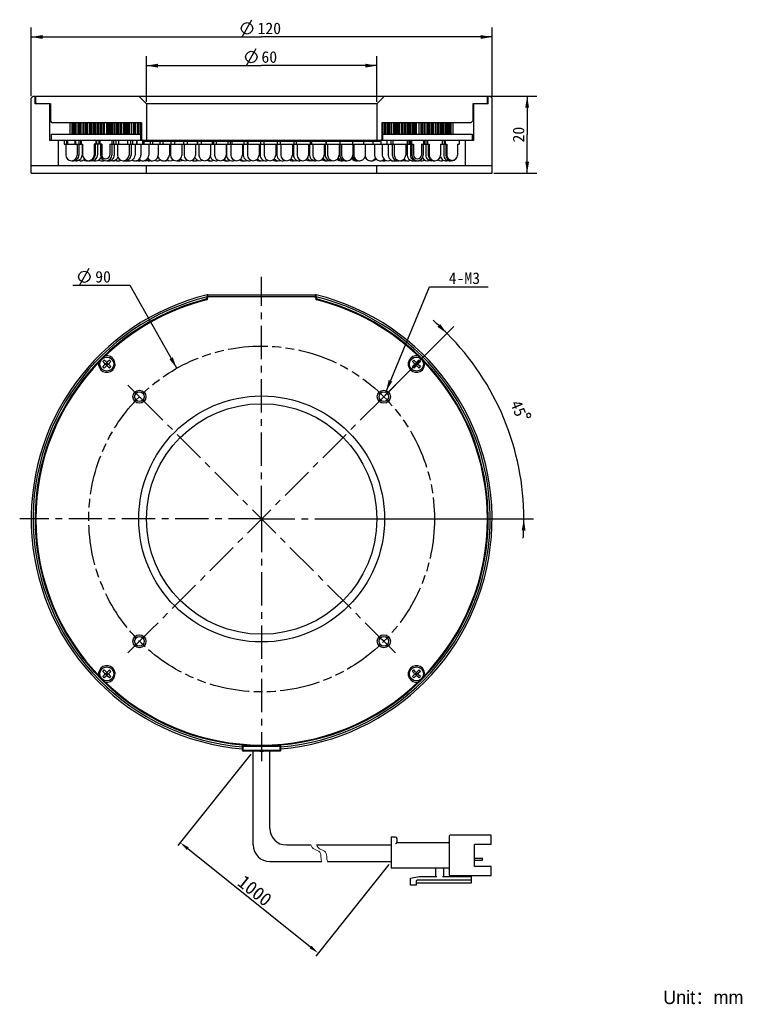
# Model space of a CAD drawing. Header units: millimetres. Extents: x 91 to 282, y 1 to 257.
import ezdxf
from ezdxf.enums import TextEntityAlignment as Align

# ---------------------------------------------------------------- set-up
doc = ezdxf.new("R2010")
doc.units = ezdxf.units.MM
doc.header["$LTSCALE"] = 23.1
doc.header["$PDMODE"] = 3
doc.header["$PDSIZE"] = 8
doc.linetypes.add('CENTER', pattern=[0.6, 0.375, -0.075, 0.075, -0.075])
doc.linetypes.add('PHANTOM', pattern=[0.8, 0.45, -0.05, 0.1, -0.05, 0.1, -0.05])
doc.layers.get('0').update_dxf_attribs({"linetype": 'CONTINUOUS'})
doc.layers.get('Defpoints').update_dxf_attribs({"linetype": 'CONTINUOUS', "lineweight": 18})
for name, color, linetype in [('00_COMPONENTS', 7, 'CONTINUOUS'), ('03_ALL_AXES', 7, 'CONTINUOUS'), ('07_ALL_HOLES', 7, 'CONTINUOUS'), ('50_ALL_DETAILS', 7, 'CONTINUOUS'), ('51__DRAFT_DIMS', 7, 'CONTINUOUS')]:
    doc.layers.add(name, color=color, linetype=linetype)
for name, color, linetype, lineweight in [('标注', 3, 'CONTINUOUS', 25), ('粗实线', 7, 'CONTINUOUS', 30), ('细实线', 7, 'CONTINUOUS', 15)]:
    doc.layers.add(name, color=color, linetype=linetype, lineweight=lineweight)
doc.styles.get("Standard").update_dxf_attribs({"font": 'simfang.ttf'})
doc.dimstyles.new('CST Standard', dxfattribs={"dimtxt": 3.5, "dimasz": 2.5, "dimexe": 1, "dimexo": 1, "dimgap": 0.6, "dimtad": 1, "dimtoh": 1, "dimdsep": 46, "dimtxsty": 'STANDARD', "dimcen": -2.5, "dimdle": 5, "dimadec": 1, "dimazin": 2, "dimtfac": 1, "dimtofl": 0, "dimtmove": 0, "dimatfit": 0, "dimfxl": 1, "dimtolj": 1, "dimarcsym": 0})
doc.dimstyles.new('DIMSTYLE_1', dxfattribs={"dimtxt": 3, "dimasz": 3, "dimexe": 2.5, "dimexo": 0.5, "dimgap": 0.75, "dimtad": 1, "dimdsep": 46, "dimtxsty": 'STANDARD', "dimblk": '_FILLED', "dimblk1": '_FILLED', "dimblk2": '_FILLED', "dimcen": 0.09, "dimclrt": 3, "dimazin": 2, "dimtp": 0.3, "dimtm": 0.3, "dimtfac": 1, "dimtofl": 0, "dimtmove": 0, "dimatfit": 3, "dimldrblk": '_FILLED', "dimfxl": 1, "dimtolj": 1, "dimarcsym": 0})
doc.dimstyles.new('DIMSTYLE_2', dxfattribs={"dimtxt": 3, "dimasz": 3, "dimexe": 2.5, "dimexo": 0.5, "dimgap": 0.75, "dimtad": 1, "dimdsep": 46, "dimtxsty": 'STANDARD', "dimblk": '_FILLED', "dimblk1": '_FILLED', "dimblk2": '_FILLED', "dimcen": 0.09, "dimclrt": 3, "dimazin": 2, "dimtp": 0.2, "dimtm": 0.2, "dimtfac": 1, "dimtofl": 0, "dimtmove": 0, "dimatfit": 3, "dimldrblk": '_FILLED', "dimfxl": 1, "dimtolj": 1, "dimarcsym": 0})
doc.dimstyles.new('DIMSTYLE_3', dxfattribs={"dimtxt": 3, "dimasz": 3, "dimexe": 2.5, "dimexo": 0.5, "dimtad": 1, "dimdsep": 46, "dimtxsty": 'STANDARD', "dimblk": '_FILLED', "dimblk1": '_FILLED', "dimblk2": '_FILLED', "dimcen": 0.09, "dimclrt": 3, "dimazin": 2, "dimtp": 0.1, "dimtm": 0.1, "dimtfac": 1, "dimtofl": 0, "dimtmove": 0, "dimatfit": 1, "dimldrblk": '_FILLED', "dimfxl": 1, "dimtolj": 1, "dimarcsym": 0})
doc.dimstyles.new('DIMSTYLE_4', dxfattribs={"dimtxt": 3, "dimasz": 3, "dimexe": 2.5, "dimexo": 0.5, "dimgap": 3, "dimtad": 1, "dimdec": 1, "dimdsep": 46, "dimtxsty": 'STANDARD', "dimblk": '_FILLED', "dimblk1": '_FILLED', "dimblk2": '_FILLED', "dimcen": 0.09, "dimclrt": 3, "dimazin": 2, "dimtp": 0.5, "dimtm": 0.5, "dimtfac": 1, "dimtdec": -1, "dimtofl": 0, "dimtmove": 0, "dimatfit": 3, "dimldrblk": '_FILLED', "dimfxl": 1, "dimtolj": 1, "dimarcsym": 0})
doc.dimstyles.new('DIMSTYLE_5', dxfattribs={"dimtxt": 3, "dimasz": 3, "dimexe": 2.5, "dimexo": 0.5, "dimtad": 1, "dimdsep": 46, "dimtxsty": 'STANDARD', "dimblk": '_FILLED', "dimblk1": '_FILLED', "dimblk2": '_FILLED', "dimcen": 0.09, "dimclrt": 3, "dimazin": 2, "dimtp": 0.3, "dimtm": 0.3, "dimtfac": 1, "dimtofl": 0, "dimtmove": 0, "dimatfit": 1, "dimldrblk": '_FILLED', "dimfxl": 1, "dimtolj": 1, "dimarcsym": 0})

# ---------------------------------------------------------------- blocks, each defined once
blk = doc.blocks.new('_FILLED')
at = {"color": 0, "linetype": 'ByBlock'}
blk.add_solid([(0, 0), (-1, 0.167), (-1, -0.167)], dxfattribs=at)
blk = doc.blocks.new('*D1')
at = {"layer": '51__DRAFT_DIMS', "color": 4}
for p, q in [((94.28, 237.23), (94.28, 255.14)), ((214.28, 237.23), (214.28, 255.14)), ((94.28, 252.64), (154.28, 252.64)), ((214.28, 252.64), (154.28, 252.64))]:
    blk.add_line(p, q, dxfattribs=at)
at = {"layer": '51__DRAFT_DIMS', "color": 4, "xscale": 3, "yscale": 3, "zscale": 3, "rotation": 180}
blk.add_blockref('_FILLED', (94.28, 252.64), dxfattribs=at)
at = {"layer": '51__DRAFT_DIMS', "color": 4, "xscale": 3, "yscale": 3, "zscale": 3}
blk.add_blockref('_FILLED', (214.28, 252.64), dxfattribs=at)
at = {"layer": '51__DRAFT_DIMS', "color": 3}
blk.add_text('120', height=3, dxfattribs=at).set_placement((156.28, 253.39), align=Align.CENTER)
blk = doc.blocks.new('*D2')
at = {"layer": '51__DRAFT_DIMS', "color": 4}
for p, q in [((124.28, 235.73), (124.28, 247.68)), ((184.28, 235.73), (184.28, 247.68)), ((124.28, 245.18), (154.28, 245.18)), ((184.28, 245.18), (154.28, 245.18))]:
    blk.add_line(p, q, dxfattribs=at)
at = {"layer": '51__DRAFT_DIMS', "color": 4, "xscale": 3, "yscale": 3, "zscale": 3, "rotation": 180}
blk.add_blockref('_FILLED', (124.28, 245.18), dxfattribs=at)
at = {"layer": '51__DRAFT_DIMS', "color": 4, "xscale": 3, "yscale": 3, "zscale": 3}
blk.add_blockref('_FILLED', (184.28, 245.18), dxfattribs=at)
at = {"layer": '51__DRAFT_DIMS', "color": 3}
blk.add_text('60', height=3, dxfattribs=at).set_placement((156.28, 245.93), align=Align.CENTER)
blk = doc.blocks.new('*D3')
at = {"layer": '51__DRAFT_DIMS', "color": 4}
for p, q in [((213.58, 237.23), (225.92, 237.23)), ((223.42, 237.23), (223.42, 227.23)), ((223.42, 217.23), (223.42, 227.23)), ((214.78, 217.23), (225.92, 217.23))]:
    blk.add_line(p, q, dxfattribs=at)
at = {"layer": '51__DRAFT_DIMS', "color": 4, "xscale": 3, "yscale": 3, "zscale": 3}
for p, rotation in [((223.42, 237.23), 90), ((223.42, 217.23), 270)]:
    blk.add_blockref('_FILLED', p, dxfattribs=dict(at, rotation=rotation))
at = {"layer": '51__DRAFT_DIMS', "color": 3}
blk.add_text('20', height=3, rotation=90, dxfattribs=at).set_placement((222.67, 227.23), align=Align.CENTER)
blk = doc.blocks.new('*D4')
at = {"layer": '51__DRAFT_DIMS', "color": 4}
for p, q in [((186.68, 160.44), (198, 187.64)), ((198, 187.64), (201.5, 187.64)), ((201.5, 187.64), (213.31, 187.64))]:
    blk.add_line(p, q, dxfattribs=at)
at = {"layer": '51__DRAFT_DIMS', "color": 4, "xscale": 3, "yscale": 3, "zscale": 3, "rotation": 247.4067803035}
blk.add_blockref('_FILLED', (186.68, 160.44), dxfattribs=at)
at = {"layer": '51__DRAFT_DIMS', "color": 3}
blk.add_text('4-M3', height=3, dxfattribs=at).set_placement((203, 188.39))
blk = doc.blocks.new('*D5')
at = {"layer": '51__DRAFT_DIMS', "color": 4}
for p, q in [((186.46, 159.41), (204.34, 177.29)), ((174.58, 127.24), (225.07, 127.24))]:
    blk.add_line(p, q, dxfattribs=at)
for start, end in [(45, 49.1953), (0, 45), (355.8047, 360)]:
    blk.add_arc((154.28, 127.24), 68.29, start, end, dxfattribs=at)
for points in [[(200.06, 177.23), (202.57, 175.52), (200.75, 177.96)], [(223, 124.23), (222.57, 127.24), (222, 124.25)]]:
    blk.add_solid(points, dxfattribs=at)
at = {"layer": '51__DRAFT_DIMS', "color": 3}
blk.add_text('45', height=3, rotation=-67.5, dxfattribs=at).set_placement((219.76, 155.44), align=Align.CENTER)
blk = doc.blocks.new('*D6')
at = {"layer": '51__DRAFT_DIMS', "color": 4}
for p, q in [((116.54, 188), (105.14, 188)), ((120.04, 188), (116.54, 188)), ((132.19, 166.44), (120.04, 188))]:
    blk.add_line(p, q, dxfattribs=at)
at = {"layer": '51__DRAFT_DIMS', "color": 4, "xscale": 3, "yscale": 3, "zscale": 3, "rotation": 299.4030780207}
blk.add_blockref('_FILLED', (132.19, 166.44), dxfattribs=at)
at = {"layer": '51__DRAFT_DIMS', "color": 3}
blk.add_text('90', height=3, dxfattribs=at).set_placement((115.04, 188.75), align=Align.RIGHT)
blk = doc.blocks.new('*D9')
at = {"layer": 'Defpoints', "color": 0}
for p in [(152.12, 66.84), (188.02, 38.12), (168.99, 14.32)]:
    blk.add_point(p, dxfattribs=at)
at = {"layer": '标注', "color": 0, "linetype": 'Continuous', "lineweight": -2, "ltscale": 3}
for p, q in [((151.5, 66.06), (132.46, 42.26)), ((187.4, 37.34), (168.36, 13.54))]:
    blk.add_line(p, q, dxfattribs=at)
at = {"layer": '标注', "color": 9, "linetype": 'Continuous', "lineweight": -2, "ltscale": 3}
blk.add_line((135.04, 41.48), (167.03, 15.89), dxfattribs=at)
at = {"layer": '标注', "color": 9}
for points in [[(135.3, 41.81), (134.78, 41.16), (133.09, 43.04)], [(166.77, 15.56), (167.29, 16.21), (168.99, 14.32)]]:
    blk.add_solid(points, dxfattribs=at)
at = {"layer": '标注', "color": 7, "insert": (152.52, 30.53), "char_height": 3.5, "attachment_point": 5, "rotation": 321.3402}
blk.add_mtext('\\A1;1000{}{{\\H0.7x;}{}}', dxfattribs=at)

msp = doc.modelspace()

# ---------------------------------------------------------------- linework, layer by layer
msp.add_line((153.8069, 66.8366), (154.763, 66.8366))
at = {"layer": '00_COMPONENTS', "color": 7}
for p, q in [((94.7853, 237.2308), (94.2849, 236.7305)), ((94.2849, 217.2308), (94.2849, 236.7305)), ((94.7853, 237.2308), (95.3431, 237.2308)), ((95.2849, 235.2308), (95.2849, 237.2308)), ((95.4849, 235.5308), (95.4849, 237.2308)), ((95.4849, 237.2308), (213.7852, 237.2308)), ((124.2849, 235.2308), (122.2849, 237.2308)), ((184.2849, 235.2308), (186.2849, 237.2308)), ((213.0849, 235.5308), (213.0849, 237.2308)), ((213.2849, 235.2308), (213.2849, 237.2308)), ((213.7852, 237.2308), (214.2849, 236.7311)), ((214.2849, 217.2308), (214.2849, 236.7311)), ((99.2849, 235.2308), (95.2849, 235.2308)), ((95.7849, 235.2308), (95.4849, 235.5308)), ((99.0849, 235.2308), (99.0849, 225.7308)), ((99.2849, 235.2308), (99.2849, 230.8308)), ((124.2849, 235.2308), (124.2849, 225.5308)), ((184.2849, 235.2308), (124.2849, 235.2308)), ((184.2849, 235.2308), (184.2849, 225.5308)), ((213.2849, 235.2308), (209.2849, 235.2308)), ((209.2849, 235.2308), (209.2849, 230.8308)), ((209.4849, 235.2308), (209.4849, 225.7308)), ((212.7849, 235.2308), (213.0849, 235.5308)), ((99.7849, 230.3308), (99.2849, 230.8308)), ((208.7849, 230.3308), (209.2849, 230.8308)), ((122.9849, 230.3308), (99.7849, 230.3308)), ((104.4271, 227.3308), (104.4271, 230.3308)), ((104.9264, 227.3308), (104.9264, 230.3308)), ((104.954, 227.3308), (104.954, 230.3308)), ((105.0668, 227.3308), (105.0668, 230.3308)), ((105.0944, 227.3308), (105.0944, 230.3308)), ((105.2265, 227.3308), (105.2265, 230.3308)), ((105.2982, 227.3308), (105.2982, 230.3308)), ((105.5905, 227.3308), (105.5905, 230.3308)), ((105.6622, 227.3308), (105.6622, 230.3308)), ((105.9106, 227.3308), (105.9106, 230.3308)), ((106.0257, 227.3308), (106.0257, 230.3308)), ((106.4953, 227.3308), (106.4953, 230.3308)), ((106.6104, 227.3308), (106.6104, 230.3308)), ((106.9733, 227.3308), (106.9733, 230.3308)), ((107.1309, 227.3308), (107.1309, 230.3308)), ((107.2997, 227.3308), (107.2997, 230.3308)), ((107.7742, 227.3308), (107.7742, 230.3308)), ((107.9318, 227.3308), (107.9318, 230.3308)), ((107.9475, 227.3308), (107.9475, 230.3308)), ((108.4062, 227.3308), (108.4062, 230.3308)), ((108.6052, 227.3308), (108.6052, 230.3308)), ((108.9349, 227.3308), (108.9349, 230.3308)), ((109.4349, 227.3308), (109.4349, 230.3308)), ((109.5019, 227.3308), (109.5019, 230.3308)), ((109.5509, 227.3308), (109.5509, 230.3308)), ((109.7509, 227.3308), (109.7509, 230.3308)), ((109.7999, 227.3308), (109.7999, 230.3308)), ((110.0002, 227.3308), (110.0002, 230.3308)), ((110.0977, 227.3308), (110.0977, 230.3308)), ((110.4957, 227.3308), (110.4957, 230.3308)), ((110.5932, 227.3308), (110.5932, 230.3308)), ((110.9249, 227.3308), (110.9249, 230.3308)), ((111.0701, 227.3308), (111.0701, 230.3308)), ((111.1838, 227.3308), (111.1838, 230.3308)), ((111.6622, 227.3308), (111.6622, 230.3308)), ((111.8074, 227.3308), (111.8074, 230.3308)), ((112.2673, 227.3308), (112.2673, 230.3308)), ((112.4586, 227.3308), (112.4586, 230.3308)), ((112.6119, 227.3308), (112.6119, 230.3308)), ((112.7773, 227.3308), (112.7773, 230.3308)), ((113.2393, 227.3308), (113.2393, 230.3308)), ((113.4088, 227.3308), (113.4088, 230.3308)), ((113.9447, 227.3308), (113.9447, 230.3308)), ((113.9853, 227.3308), (113.9853, 230.3308)), ((114.1508, 227.3308), (114.1508, 230.3308)), ((114.1914, 227.3308), (114.1914, 230.3308)), ((114.3714, 227.3308), (114.3714, 230.3308)), ((114.4656, 227.3308), (114.4656, 230.3308)), ((114.8501, 227.3308), (114.8501, 230.3308)), ((114.9443, 227.3308), (114.9443, 230.3308)), ((115.2661, 227.3308), (115.2661, 230.3308)), ((115.4129, 227.3308), (115.4129, 230.3308)), ((115.4473, 227.3308), (115.4473, 230.3308)), ((115.5337, 227.3308), (115.5337, 230.3308)), ((116.0117, 227.3308), (116.0117, 230.3308)), ((116.1584, 227.3308), (116.1584, 230.3308)), ((116.159, 227.3308), (116.159, 230.3308)), ((116.6183, 227.3308), (116.6183, 230.3308)), ((116.8158, 227.3308), (116.8158, 230.3308)), ((117.1445, 227.3308), (117.1445, 230.3308)), ((117.1627, 227.3308), (117.1627, 230.3308)), ((117.622, 227.3308), (117.622, 230.3308)), ((117.8195, 227.3308), (117.8195, 230.3308)), ((117.838, 227.3308), (117.838, 230.3308)), ((117.9095, 227.3308), (117.9095, 230.3308)), ((118.4086, 227.3308), (118.4086, 230.3308)), ((118.4388, 227.3308), (118.4388, 230.3308)), ((118.5619, 227.3308), (118.5619, 230.3308)), ((118.5921, 227.3308), (118.5921, 230.3308)), ((118.7482, 227.3308), (118.7482, 230.3308)), ((118.8383, 227.3308), (118.8383, 230.3308)), ((119.206, 227.3308), (119.206, 230.3308)), ((119.2961, 227.3308), (119.2961, 230.3308)), ((119.606, 227.3308), (119.606, 230.3308)), ((119.7547, 227.3308), (119.7547, 230.3308)), ((119.8843, 227.3308), (119.8843, 230.3308)), ((120.3616, 227.3308), (120.3616, 230.3308)), ((120.5104, 227.3308), (120.5104, 230.3308)), ((120.5135, 227.3308), (120.5135, 230.3308)), ((120.9695, 227.3308), (120.9695, 230.3308)), ((121.1747, 227.3308), (121.1747, 230.3308)), ((121.4964, 227.3308), (121.4964, 230.3308)), ((121.556, 227.3308), (121.556, 230.3308)), ((122.0119, 227.3308), (122.0119, 230.3308)), ((122.2171, 227.3308), (122.2171, 230.3308)), ((122.3909, 227.3308), (122.3909, 230.3308)), ((122.8188, 227.3308), (122.8188, 230.3308)), ((122.9849, 230.3308), (122.9849, 226.0308)), ((208.7849, 230.3308), (185.5849, 230.3308)), ((185.5849, 230.3308), (185.5849, 226.0308)), ((185.751, 227.3308), (185.751, 230.3308)), ((186.1789, 227.3308), (186.1789, 230.3308)), ((186.3527, 227.3308), (186.3527, 230.3308)), ((186.5579, 227.3308), (186.5579, 230.3308)), ((187.0139, 227.3308), (187.0139, 230.3308)), ((187.0763, 227.3308), (187.0763, 230.3308)), ((187.3952, 227.3308), (187.3952, 230.3308)), ((187.6004, 227.3308), (187.6004, 230.3308)), ((188.0563, 227.3308), (188.0563, 230.3308)), ((188.0595, 227.3308), (188.0595, 230.3308)), ((188.2082, 227.3308), (188.2082, 230.3308)), ((188.6856, 227.3308), (188.6856, 230.3308)), ((188.6939, 227.3308), (188.6939, 230.3308)), ((188.813, 227.3308), (188.813, 230.3308)), ((188.8151, 227.3308), (188.8151, 230.3308)), ((188.9639, 227.3308), (188.9639, 230.3308)), ((189.2737, 227.3308), (189.2737, 230.3308)), ((189.3638, 227.3308), (189.3638, 230.3308)), ((189.7316, 227.3308), (189.7316, 230.3308)), ((189.8217, 227.3308), (189.8217, 230.3308)), ((189.9778, 227.3308), (189.9778, 230.3308)), ((190.0079, 227.3308), (190.0079, 230.3308)), ((190.1311, 227.3308), (190.1311, 230.3308)), ((190.1613, 227.3308), (190.1613, 230.3308)), ((190.6604, 227.3308), (190.6604, 230.3308)), ((190.7319, 227.3308), (190.7319, 230.3308)), ((190.8866, 227.3308), (190.8866, 230.3308)), ((191.1087, 227.3308), (191.1087, 230.3308)), ((191.5567, 227.3308), (191.5567, 230.3308)), ((191.6357, 227.3308), (191.6357, 230.3308)), ((191.8081, 227.3308), (191.8081, 230.3308)), ((192.2774, 227.3308), (192.2774, 230.3308)), ((192.4208, 227.3308), (192.4208, 230.3308)), ((192.5116, 227.3308), (192.5116, 230.3308)), ((192.684, 227.3308), (192.684, 230.3308)), ((193.0754, 227.3308), (193.0754, 230.3308)), ((193.1961, 227.3308), (193.1961, 230.3308)), ((193.6813, 227.3308), (193.6813, 230.3308)), ((193.6884, 227.3308), (193.6884, 230.3308)), ((193.8091, 227.3308), (193.8091, 230.3308)), ((194.0604, 227.3308), (194.0604, 230.3308)), ((194.1279, 227.3308), (194.1279, 230.3308)), ((194.4033, 227.3308), (194.4033, 230.3308)), ((194.4708, 227.3308), (194.4708, 230.3308)), ((194.579, 227.3308), (194.579, 230.3308)), ((194.5925, 227.3308), (194.5925, 230.3308)), ((194.6478, 227.3308), (194.6478, 230.3308)), ((195.3306, 227.3308), (195.3306, 230.3308)), ((195.7925, 227.3308), (195.7925, 230.3308)), ((196.0586, 227.3308), (196.0586, 230.3308)), ((196.1113, 227.3308), (196.1113, 230.3308)), ((196.3026, 227.3308), (196.3026, 230.3308)), ((196.7625, 227.3308), (196.7625, 230.3308)), ((196.9076, 227.3308), (196.9076, 230.3308)), ((197.3861, 227.3308), (197.3861, 230.3308)), ((197.4998, 227.3308), (197.4998, 230.3308)), ((197.6449, 227.3308), (197.6449, 230.3308)), ((197.9766, 227.3308), (197.9766, 230.3308)), ((198.0742, 227.3308), (198.0742, 230.3308)), ((198.4721, 227.3308), (198.4721, 230.3308)), ((198.5697, 227.3308), (198.5697, 230.3308)), ((198.77, 227.3308), (198.77, 230.3308)), ((198.819, 227.3308), (198.819, 230.3308)), ((199.0189, 227.3308), (199.0189, 230.3308)), ((199.068, 227.3308), (199.068, 230.3308)), ((199.1349, 227.3308), (199.1349, 230.3308)), ((199.6349, 227.3308), (199.6349, 230.3308)), ((199.7488, 227.3308), (199.7488, 230.3308)), ((200.203, 227.3308), (200.203, 230.3308)), ((200.2505, 227.3308), (200.2505, 230.3308)), ((200.4187, 227.3308), (200.4187, 230.3308)), ((200.8895, 227.3308), (200.8895, 230.3308)), ((201.1046, 227.3308), (201.1046, 230.3308)), ((201.2727, 227.3308), (201.2727, 230.3308)), ((201.6637, 227.3308), (201.6637, 230.3308)), ((201.7895, 227.3308), (201.7895, 230.3308)), ((202.2735, 227.3308), (202.2735, 230.3308)), ((202.303, 227.3308), (202.303, 230.3308)), ((202.4288, 227.3308), (202.4288, 230.3308)), ((202.7061, 227.3308), (202.7061, 230.3308)), ((202.7887, 227.3308), (202.7887, 230.3308)), ((203.1256, 227.3308), (203.1256, 230.3308)), ((203.2082, 227.3308), (203.2082, 230.3308)), ((203.3695, 227.3308), (203.3695, 230.3308)), ((203.4082, 227.3308), (203.4082, 230.3308)), ((203.566, 227.3308), (203.566, 230.3308)), ((203.6046, 227.3308), (203.6046, 230.3308)), ((203.6432, 227.3308), (203.6432, 230.3308)), ((204.1432, 227.3308), (204.1432, 230.3308)), ((204.1487, 227.3308), (204.1487, 230.3308)), ((102.7849, 225.7308), (99.0849, 225.7308)), ((99.4849, 227.3308), (99.4849, 225.7308)), ((99.4849, 227.3308), (122.9849, 227.3308)), ((101.2849, 225.7308), (101.2849, 219.2308)), ((102.8608, 225.7308), (102.8608, 224.7308)), ((103.5135, 225.7308), (103.5135, 224.7308)), ((103.7627, 225.7308), (103.7627, 224.7308)), ((105.6618, 225.7308), (105.6618, 224.7308)), ((105.8423, 225.7308), (105.8423, 224.7308)), ((106.6608, 225.7308), (106.6608, 224.7308)), ((107.0969, 225.7308), (107.0969, 224.7308)), ((107.2849, 225.7308), (107.2849, 224.7308)), ((111.0849, 225.7308), (111.0849, 224.7308)), ((111.3021, 225.7308), (111.3021, 224.7308)), ((111.9189, 225.7308), (111.9189, 224.7308)), ((112.1502, 225.7308), (112.1502, 224.7308)), ((115.2494, 225.7308), (115.2494, 224.7308)), ((115.7189, 225.7308), (115.7189, 224.7308)), ((116.3123, 225.7308), (116.3123, 224.7308)), ((116.3508, 225.7308), (116.3508, 224.7308)), ((116.9962, 225.7308), (116.9962, 224.7308)), ((119.3243, 225.7308), (119.3243, 224.7308)), ((120.1508, 225.7308), (120.1508, 224.7308)), ((120.6763, 225.7308), (120.6763, 224.7308)), ((121.7195, 225.7308), (121.7195, 224.7308)), ((121.8132, 225.7308), (121.8132, 224.7308)), ((122.7849, 227.3308), (122.7849, 225.7308)), ((123.4849, 225.5308), (122.9849, 226.0308)), ((123.2653, 225.7308), (123.2653, 224.7308)), ((123.4849, 225.5308), (185.0849, 225.5308)), ((123.6132, 225.5308), (123.6132, 224.7308)), ((125.2912, 225.5308), (125.2912, 224.7308)), ((125.8605, 225.5308), (125.8605, 224.7308)), ((127.7676, 225.5308), (127.7676, 224.7308)), ((128.5223, 225.5308), (128.5223, 224.7308)), ((130.6584, 225.5308), (130.6584, 224.7308)), ((131.5598, 225.5308), (131.5598, 224.7308)), ((133.9214, 225.5308), (133.9214, 224.7308)), ((134.9287, 225.5308), (134.9287, 224.7308)), ((137.509, 225.5308), (137.509, 224.7308)), ((137.6226, 225.5308), (137.6226, 224.7308)), ((138.5798, 225.5308), (138.5798, 224.7308)), ((141.369, 225.5308), (141.369, 224.7308)), ((141.766, 225.5308), (141.766, 224.7308)), ((142.4599, 225.5308), (142.4599, 224.7308)), ((145.4451, 225.5308), (145.4451, 224.7308)), ((146.0921, 225.5308), (146.0921, 224.7308)), ((146.5125, 225.5308), (146.5125, 224.7308)), ((149.6777, 225.5308), (149.6777, 224.7308)), ((150.5376, 225.5308), (150.5376, 224.7308)), ((150.6784, 225.5308), (150.6784, 224.7308)), ((154.0053, 225.5308), (154.0053, 224.7308)), ((154.8969, 225.5308), (154.8969, 224.7308)), ((158.3646, 225.5308), (158.3646, 224.7308)), ((159.1065, 225.5308), (159.1065, 224.7308)), ((162.6921, 225.5308), (162.6921, 224.7308)), ((163.2458, 225.5308), (163.2458, 224.7308)), ((166.9248, 225.5308), (166.9248, 224.7308)), ((167.2544, 225.5308), (167.2544, 224.7308)), ((171.0008, 225.5308), (171.0008, 224.7308)), ((171.0738, 225.5308), (171.0738, 224.7308)), ((174.6485, 225.5308), (174.6485, 224.7308)), ((177.9115, 225.5308), (177.9115, 224.7308)), ((180.8023, 225.5308), (180.8023, 224.7308)), ((183.2786, 225.5308), (183.2786, 224.7308)), ((185.0849, 225.5308), (185.5849, 226.0308)), ((185.3045, 225.7308), (185.3045, 224.7308)), ((185.5849, 227.3308), (209.0849, 227.3308)), ((185.7849, 227.3308), (185.7849, 225.7308)), ((186.8504, 225.7308), (186.8504, 224.7308)), ((187.8936, 225.7308), (187.8936, 224.7308)), ((188.4191, 225.7308), (188.4191, 224.7308)), ((192.2191, 225.7308), (192.2191, 224.7308)), ((192.6133, 225.7308), (192.6133, 224.7308)), ((192.97, 225.7308), (192.97, 224.7308)), ((193.3204, 225.7308), (193.3204, 224.7308)), ((196.4196, 225.7308), (196.4196, 224.7308)), ((196.77, 225.7308), (196.77, 224.7308)), ((197.2678, 225.7308), (197.2678, 224.7308)), ((197.4849, 225.7308), (197.4849, 224.7308)), ((201.2849, 225.7308), (201.2849, 224.7308)), ((201.3037, 225.7308), (201.3037, 224.7308)), ((201.8363, 225.7308), (201.8363, 224.7308)), ((202.0628, 225.7308), (202.0628, 224.7308)), ((205.701, 225.7308), (205.701, 224.7308)), ((209.4849, 225.7308), (205.7849, 225.7308)), ((207.2849, 225.7308), (207.2849, 219.2308)), ((209.0849, 227.3308), (209.0849, 225.7308)), ((102.8608, 224.7308), (107.6849, 224.7308)), ((103.2608, 224.7308), (103.2608, 221.9308)), ((106.2608, 224.7308), (106.2608, 221.9308)), ((106.6969, 224.7308), (106.6969, 221.9308)), ((107.5172, 224.7308), (107.5172, 221.9308)), ((107.6849, 224.7308), (107.6849, 221.9308)), ((110.6849, 224.7308), (110.6849, 221.9308)), ((112.6794, 224.7308), (110.6849, 224.7308)), ((110.9021, 224.7308), (110.9021, 221.9308)), ((111.5515, 224.7308), (111.5515, 221.9308)), ((112.3189, 224.7308), (112.3189, 221.9308)), ((112.6794, 224.7308), (112.6794, 221.9308)), ((114.7202, 224.7308), (114.7202, 221.9308)), ((114.7202, 224.7308), (193.8496, 224.7308)), ((115.3189, 224.7308), (115.3189, 221.9308)), ((115.9123, 224.7308), (115.9123, 221.9308)), ((116.7508, 224.7308), (116.7508, 221.9308)), ((119.7508, 224.7308), (119.7508, 221.9308)), ((120.2763, 224.7308), (120.2763, 221.9308)), ((121.3195, 224.7308), (121.3195, 221.9308)), ((122.8653, 224.7308), (122.8653, 221.9308)), ((124.8912, 224.7308), (124.8912, 221.9308)), ((127.3676, 224.7308), (127.3676, 221.9308)), ((130.2584, 224.7308), (130.2584, 221.9308)), ((130.5214, 224.7308), (130.5214, 221.9308)), ((133.5214, 224.7308), (133.5214, 221.9308)), ((134.109, 224.7308), (134.109, 221.9308)), ((137.109, 224.7308), (137.109, 221.9308)), ((137.969, 224.7308), (137.969, 221.9308)), ((140.969, 224.7308), (140.969, 221.9308)), ((142.0451, 224.7308), (142.0451, 221.9308)), ((145.0451, 224.7308), (145.0451, 221.9308)), ((145.1341, 224.7308), (145.1341, 221.9308)), ((146.2777, 224.7308), (146.2777, 221.9308)), ((149.2777, 224.7308), (149.2777, 221.9308)), ((149.4899, 224.7308), (149.4899, 221.9308)), ((150.6053, 224.7308), (150.6053, 221.9308)), ((153.6053, 224.7308), (153.6053, 221.9308)), ((153.8844, 224.7308), (153.8844, 221.9308)), ((154.9646, 224.7308), (154.9646, 221.9308)), ((157.9646, 224.7308), (157.9646, 221.9308)), ((158.2659, 224.7308), (158.2659, 221.9308)), ((159.2921, 224.7308), (159.2921, 221.9308)), ((162.2921, 224.7308), (162.2921, 221.9308)), ((162.5833, 224.7308), (162.5833, 221.9308)), ((163.5248, 224.7308), (163.5248, 221.9308)), ((166.5248, 224.7308), (166.5248, 221.9308)), ((166.7857, 224.7308), (166.7857, 221.9308)), ((167.6008, 224.7308), (167.6008, 221.9308)), ((170.6008, 224.7308), (170.6008, 221.9308)), ((170.824, 224.7308), (170.824, 221.9308)), ((171.4608, 224.7308), (171.4608, 221.9308)), ((174.4608, 224.7308), (174.4608, 221.9308)), ((174.6508, 224.7308), (174.6508, 221.9308)), ((175.0485, 224.7308), (175.0485, 221.9308)), ((178.0485, 224.7308), (178.0485, 221.9308)), ((178.2212, 224.7308), (178.2212, 221.9308)), ((178.3115, 224.7308), (178.3115, 221.9308)), ((181.2023, 224.7308), (181.2023, 221.9308)), ((183.6786, 224.7308), (183.6786, 221.9308)), ((185.7045, 224.7308), (185.7045, 221.9308)), ((187.2504, 224.7308), (187.2504, 221.9308)), ((188.2936, 224.7308), (188.2936, 221.9308)), ((188.8191, 224.7308), (188.8191, 221.9308)), ((191.8191, 224.7308), (191.8191, 221.9308)), ((192.1848, 224.7308), (192.1848, 221.9308)), ((193.0133, 224.7308), (193.0133, 221.9308)), ((193.37, 224.7308), (193.37, 221.9308)), ((193.8496, 224.7308), (193.8496, 221.9308)), ((195.8905, 224.7308), (197.8849, 224.7308)), ((195.8905, 224.7308), (195.8905, 221.9308)), ((196.37, 224.7308), (196.37, 221.9308)), ((197.0183, 224.7308), (197.0183, 221.9308)), ((197.6678, 224.7308), (197.6678, 221.9308)), ((197.8849, 224.7308), (197.8849, 221.9308)), ((200.8849, 224.7308), (202.4858, 224.7308)), ((200.8849, 224.7308), (200.8849, 221.9308)), ((201.7037, 224.7308), (201.7037, 221.9308)), ((202.2363, 224.7308), (202.2363, 221.9308)), ((202.4858, 224.7308), (202.4858, 221.9308)), ((205.278, 224.7308), (205.701, 224.7308)), ((205.278, 224.7308), (205.278, 221.9308)), ((94.2849, 219.2308), (214.2849, 219.2308)), ((124.2849, 217.2308), (124.2849, 219.2308)), ((184.2849, 217.2308), (184.2849, 219.2308)), ((94.2849, 217.2308), (214.2849, 217.2308)), ((140.0849, 185.5321), (140.0849, 185.0173)), ((140.2849, 185.5321), (140.0849, 185.5321)), ((140.0849, 185.0168), (140.0849, 184.8921)), ((140.2849, 184.7365), (140.2849, 185.5804)), ((140.2849, 185.5804), (168.2849, 185.5804)), ((140.2849, 185.0804), (168.2849, 185.0804)), ((168.2849, 184.7365), (168.2849, 185.5804)), ((168.4849, 185.5321), (168.2849, 185.5321)), ((168.4849, 185.0173), (168.4849, 185.5321)), ((168.4849, 184.8921), (168.4849, 185.0168)), ((112.9545, 168.2134), (113.3081, 168.567)), ((113.4142, 167.7538), (112.9545, 168.2134)), ((113.4142, 167.3296), (112.9545, 166.8699)), ((113.3081, 166.5164), (112.9545, 166.8699)), ((113.7677, 168.1074), (113.3081, 168.567)), ((113.7677, 166.976), (113.3081, 166.5164)), ((113.502, 167.5417), (114.4577, 167.5417)), ((113.6263, 167.5417), (113.9798, 167.8952)), ((113.9798, 167.1881), (113.6263, 167.5417)), ((114.1566, 167.7185), (113.8031, 167.3649)), ((114.1566, 167.3649), (113.8031, 167.7185)), ((113.9798, 167.0639), (113.9798, 168.0195)), ((114.3334, 167.5417), (113.9798, 167.8952)), ((113.9798, 167.1881), (114.3334, 167.5417)), ((114.6516, 168.567), (114.192, 168.1074)), ((114.6516, 166.5164), (114.192, 166.976)), ((115.0052, 168.2134), (114.5455, 167.7538)), ((115.0052, 166.8699), (114.5455, 167.3296)), ((115.0052, 168.2134), (114.6516, 168.567)), ((114.6516, 166.5164), (115.0052, 166.8699)), ((193.5647, 168.2134), (193.9183, 168.567)), ((194.0243, 167.7538), (193.5647, 168.2134)), ((194.0243, 167.3296), (193.5647, 166.8699)), ((193.9183, 166.5164), (193.5647, 166.8699)), ((194.3779, 168.1074), (193.9183, 168.567)), ((194.3779, 166.976), (193.9183, 166.5164)), ((194.1122, 167.5417), (195.0678, 167.5417)), ((194.2365, 167.5417), (194.59, 167.8952)), ((194.59, 167.1881), (194.2365, 167.5417)), ((194.7668, 167.7185), (194.4132, 167.3649)), ((194.7668, 167.3649), (194.4132, 167.7185)), ((194.59, 167.0639), (194.59, 168.0195)), ((194.9436, 167.5417), (194.59, 167.8952)), ((194.59, 167.1881), (194.9436, 167.5417)), ((195.2618, 168.567), (194.8022, 168.1074)), ((195.2618, 166.5164), (194.8022, 166.976)), ((195.6153, 168.2134), (195.1557, 167.7538)), ((195.6153, 166.8699), (195.1557, 167.3296)), ((195.6153, 168.2134), (195.2618, 168.567)), ((195.2618, 166.5164), (195.6153, 166.8699)), ((112.9545, 87.6033), (113.3081, 87.9568)), ((113.4142, 87.1437), (112.9545, 87.6033)), ((113.7677, 87.4972), (113.3081, 87.9568)), ((113.6263, 86.9315), (113.9798, 87.2851)), ((114.1566, 86.7547), (113.8031, 87.1083)), ((114.1566, 87.1083), (113.8031, 86.7547)), ((113.9798, 86.4537), (113.9798, 87.4093)), ((114.3334, 86.9315), (113.9798, 87.2851)), ((114.6516, 87.9568), (114.192, 87.4972)), ((115.0052, 87.6033), (114.5455, 87.1437)), ((115.0052, 87.6033), (114.6516, 87.9568)), ((193.5647, 87.6033), (193.9183, 87.9568)), ((194.0243, 87.1437), (193.5647, 87.6033)), ((194.3779, 87.4972), (193.9183, 87.9568)), ((194.2365, 86.9315), (194.59, 87.2851)), ((194.7668, 86.7547), (194.4132, 87.1083)), ((194.7668, 87.1083), (194.4132, 86.7547)), ((194.59, 86.4537), (194.59, 87.4093)), ((194.9436, 86.9315), (194.59, 87.2851)), ((195.2618, 87.9568), (194.8022, 87.4972)), ((195.6153, 87.6033), (195.1557, 87.1437)), ((195.6153, 87.6033), (195.2618, 87.9568)), ((113.4142, 86.7194), (112.9545, 86.2598)), ((113.3081, 85.9062), (112.9545, 86.2598)), ((113.7677, 86.3658), (113.3081, 85.9062)), ((113.502, 86.9315), (114.4577, 86.9315)), ((113.9798, 86.578), (113.6263, 86.9315)), ((113.9798, 86.578), (114.3334, 86.9315)), ((114.6516, 85.9062), (114.192, 86.3658)), ((115.0052, 86.2598), (114.5455, 86.7194)), ((114.6516, 85.9062), (115.0052, 86.2598)), ((194.0243, 86.7194), (193.5647, 86.2598)), ((193.9183, 85.9062), (193.5647, 86.2598)), ((194.3779, 86.3658), (193.9183, 85.9062)), ((194.1122, 86.9315), (195.0678, 86.9315)), ((194.59, 86.578), (194.2365, 86.9315)), ((194.59, 86.578), (194.9436, 86.9315)), ((195.2618, 85.9062), (194.8022, 86.3658)), ((195.6153, 86.2598), (195.1557, 86.7194)), ((195.2618, 85.9062), (195.6153, 86.2598)), ((149.2849, 67.0366), (149.2849, 68.65)), ((159.0849, 68.3366), (149.4849, 68.3366)), ((159.0849, 66.8366), (149.4849, 66.8366)), ((159.2849, 67.0366), (159.2849, 68.65))]:
    msp.add_line(p, q, dxfattribs=at)
at = {"layer": '00_COMPONENTS', "color": 4}
for p, q in [((205.7849, 225.7308), (102.7849, 225.7308)), ((149.2849, 68.1366), (159.2849, 68.1366)), ((159.2849, 67.0366), (149.2849, 67.0366)), ((149.4849, 66.8366), (149.4849, 68.637)), ((159.0849, 66.8366), (159.0849, 68.6369))]:
    msp.add_line(p, q, dxfattribs=at)
at = {"layer": '00_COMPONENTS', "color": 7}
for centre, radius in [((113.9798, 167.5417), 1.825), ((194.59, 167.5417), 1.825), ((122.4651, 159.0564), 1.7), ((122.4651, 159.0564), 1.25), ((154.2849, 127.2366), 32), ((186.1047, 159.0564), 1.7), ((186.1047, 159.0564), 1.25), ((154.2849, 127.2366), 30), ((122.4651, 95.4168), 1.7), ((122.4651, 95.4168), 1.25), ((186.1047, 95.4168), 1.7), ((186.1047, 95.4168), 1.25), ((113.9798, 86.9315), 1.825), ((194.59, 86.9315), 1.825)]:
    msp.add_circle(centre, radius, dxfattribs=at)
for centre, radius, start, end in [((104.7608, 221.9308), 1.5, 180, 360), ((105.1969, 221.9308), 1.5, 261.637318, 360), ((106.0172, 221.9308), 1.5, 254.126266, 360), ((107.2153, 221.9308), 1.5, 246.459424, 311.055611), ((109.1849, 221.9308), 1.5, 180, 360), ((108.7818, 221.9308), 1.5, 238.508549, 277.72705), ((109.4021, 221.9308), 1.5, 265.840983, 360), ((110.0515, 221.9308), 1.5, 257.494282, 360), ((110.7043, 221.9308), 1.5, 257.427926, 278.101252), ((111.1269, 221.9308), 1.5, 248.985758, 333.832446), ((112.618, 221.9308), 1.5, 240.194393, 293.60014), ((113.8189, 221.9308), 1.5, 180, 360), ((113.6998, 221.9308), 1.0204, 180, 360), ((112.968, 221.9308), 1.5, 263.299614, 286.478081), ((114.4123, 221.9308), 1.5, 258.585431, 360), ((114.5103, 221.9308), 1.5, 268.128266, 288.730896), ((115.4733, 221.9308), 1.5, 249.283094, 337.849932), ((115.555, 221.9308), 1.5, 268.438113, 294.227039), ((116.7857, 221.9308), 1.5, 244.050338, 273.89245), ((116.9892, 221.9308), 1.5, 239.641553, 294.878378), ((118.2508, 221.9308), 1.5, 180, 360), ((118.4451, 221.9308), 1.5, 266.284852, 276.337497), ((118.7763, 221.9308), 1.5, 259.911951, 360), ((118.9425, 221.9308), 1.5, 266.823585, 287.001161), ((119.4222, 221.9308), 1.5, 260.796534, 277.613958), ((119.8195, 221.9308), 1.5, 249.646585, 360), ((121.3101, 221.9308), 1.5, 240.204965, 271.056439), ((121.3653, 221.9308), 1.5, 238.971256, 360), ((121.6158, 221.9308), 1.5, 265.209662, 285.049792), ((122.3944, 221.9308), 1.5, 249.938172, 289.411442), ((123.3912, 221.9308), 1.5, 227.506492, 360), ((124.0643, 221.9308), 1.5, 257.033819, 306.955984), ((125.0421, 221.9308), 1.5, 250.970597, 282.160533), ((125.8676, 221.9308), 1.5, 214.335165, 360), ((125.6738, 221.9308), 1.5, 237.541559, 273.704911), ((127.1727, 221.9308), 1.5, 244.202861, 301.921721), ((128.7584, 221.9308), 1.5, 195.426775, 360), ((128.6973, 221.9308), 1.5, 239.45011, 271.168083), ((129.2287, 221.9308), 1.5, 260.976979, 297.187493), ((130.5991, 221.9308), 1.5, 232.133826, 298.313148), ((132.0214, 221.9308), 1.5, 180, 360), ((132.5527, 221.9308), 1.5, 259.797989, 279.060075), ((133.0249, 221.9308), 1.5, 250.452799, 295.229984), ((134.3032, 221.9308), 1.5, 220.469612, 295.812451), ((135.609, 221.9308), 1.5, 180, 360), ((136.5782, 221.9308), 1.5, 251.144959, 278.586215), ((137.0259, 221.9308), 1.5, 241.803958, 293.909694), ((138.2415, 221.9308), 1.5, 208.616216, 294.161514), ((139.469, 221.9308), 1.5, 180, 360), ((140.7423, 221.9308), 1.5, 244.874699, 278.645846), ((141.1931, 221.9308), 1.5, 234.905281, 293.057572), ((142.3679, 221.9308), 1.5, 194.82773, 293.105538), ((143.5451, 221.9308), 1.5, 180, 360), ((145.0124, 221.9308), 1.5, 240.709491, 279.093356), ((145.4864, 221.9308), 1.5, 229.669539, 292.499975), ((146.6341, 221.9308), 1.5, 180, 292.417349), ((147.7777, 221.9308), 1.5, 180, 360), ((149.355, 221.9308), 1.5, 238.265023, 279.775704), ((149.8644, 221.9308), 1.5, 225.912755, 292.044416), ((150.9899, 221.9308), 1.5, 180, 291.835835), ((152.1053, 221.9308), 1.5, 180, 360), ((153.7363, 221.9308), 1.5, 237.059962, 280.557684), ((154.2849, 221.9308), 1.5, 223.399204, 291.521518), ((155.3844, 221.9308), 1.5, 180, 291.113592), ((156.4646, 221.9308), 1.5, 180, 360), ((158.1218, 221.9308), 1.5, 236.464264, 281.224043), ((158.7055, 221.9308), 1.5, 221.644194, 290.706362), ((159.7659, 221.9308), 1.5, 180, 290.002998), ((160.7921, 221.9308), 1.5, 180, 360), ((162.4773, 221.9308), 1.5, 235.812278, 281.662834), ((163.0835, 221.9308), 1.5, 220.194424, 289.470461), ((164.0833, 221.9308), 1.5, 180, 288.299262), ((165.0248, 221.9308), 1.5, 180, 360), ((166.7687, 221.9308), 1.5, 234.44271, 281.699474), ((167.3768, 221.9308), 1.5, 218.341733, 287.642842), ((168.2857, 221.9308), 1.5, 180, 285.771501), ((169.1008, 221.9308), 1.5, 180, 360), ((170.9624, 221.9308), 1.5, 231.627128, 281.1826), ((171.544, 221.9308), 1.5, 215.442784, 285.077199), ((172.324, 221.9308), 1.5, 180, 282.260448), ((172.9608, 221.9308), 1.5, 180, 360), ((175.0255, 221.9308), 1.5, 226.504961, 279.969926), ((175.5449, 221.9308), 1.5, 210.508607, 281.656336), ((176.1508, 221.9308), 1.5, 180, 277.620597), ((176.5485, 221.9308), 1.5, 180, 360), ((178.9264, 221.9308), 1.5, 217.543675, 277.950363), ((179.3411, 221.9308), 1.5, 201.366436, 277.280757), ((179.7212, 221.9308), 1.5, 180, 271.724598), ((179.8115, 221.9308), 1.5, 180, 344.573225), ((182.7023, 221.9308), 1.5, 180, 325.664835), ((182.6344, 221.9308), 1.5, 199.769494, 271.297435), ((182.8961, 221.9308), 1.5, 266.295089, 271.861218), ((182.9935, 221.9308), 1.5, 264.427552, 316.754235), ((185.1786, 221.9308), 1.5, 180, 312.493508), ((185.9291, 221.9308), 1.5, 255.507217, 295.170351), ((187.2045, 221.9308), 1.5, 180, 301.028744), ((186.1205, 221.9308), 1.5, 266.342186, 271.050543), ((186.1754, 221.9308), 1.5, 265.288076, 290.061828), ((188.7504, 221.9308), 1.5, 180, 290.353415), ((188.4938, 221.9308), 1.5, 244.537819, 274.908625), ((189.7936, 221.9308), 1.5, 180, 280.088049), ((190.3191, 221.9308), 1.5, 180, 360), ((189.1477, 221.9308), 1.5, 262.386042, 282.437301), ((189.3574, 221.9308), 1.5, 265.989999, 278.363655), ((190.6573, 221.9308), 1.5, 263.525123, 305.399839), ((191.7842, 221.9308), 1.5, 247.928105, 281.74247), ((192.3945, 221.9308), 1.5, 226.215554, 295.485381), ((192.3199, 221.9308), 1.5, 259.712541, 271.425555), ((193.6848, 221.9308), 1.5, 180, 286.034079), ((194.5133, 221.9308), 1.5, 180, 276.830788), ((194.87, 221.9308), 1.5, 180, 360), ((194.87, 221.9308), 1.0204, 180, 360), ((194.0596, 221.9308), 1.5, 262.822526, 278.701493), ((194.9847, 221.9308), 1.5, 267.809269, 288.815849), ((195.9519, 221.9308), 1.5, 248.85322, 299.805607), ((197.4429, 221.9308), 1.5, 210.91612, 291.014242), ((197.3309, 221.9308), 1.5, 242.624821, 272.140171), ((198.5183, 221.9308), 1.5, 180, 282.505718), ((199.1678, 221.9308), 1.5, 180, 274.159017), ((199.3849, 221.9308), 1.5, 180, 360), ((199.3403, 221.9308), 1.5, 266.702703, 270), ((200.9971, 221.9308), 1.5, 237.482837, 295.502515), ((202.2882, 221.9308), 1.5, 194.500613, 287.77464), ((203.2037, 221.9308), 1.5, 180, 280.227625), ((203.7363, 221.9308), 1.5, 180, 317.364377), ((203.8819, 221.9308), 1.3961, 180, 360), ((154.2852, 127.2392), 60.0004, 103.690763, 265.219717), ((154.2852, 127.2392), 59.5, 103.808204, 265.17924), ((139.5849, 184.8921), 0.5, 284.303537, 360), ((139.7849, 184.7365), 0.5, 284.153433, 360), ((154.2852, 127.2392), 59.9999, 274.779688, 76.309817), ((154.2852, 127.2392), 59.5, 274.820156, 76.19238), ((168.7849, 184.7365), 0.5, 180, 255.846567), ((168.9849, 184.8921), 0.5, 180, 255.696463), ((154.2849, 127.2366), 59, 104.303537, 265.138595), ((154.2849, 127.2366), 58.8, 104.153433, 134.628483), ((154.2849, 127.2366), 59, 274.861405, 75.696463), ((154.2849, 127.2366), 58.8, 45.238893, 75.846567), ((113.9798, 167.5417), 2.15, 168.739775, 101.260225), ((194.59, 167.5417), 2.15, 78.739775, 11.260225), ((154.2849, 127.2366), 58.8, 135.37154, 224.761107), ((113.202, 167.5417), 0.3, 315, 45), ((113.9798, 168.3195), 0.3, 225, 315), ((113.9798, 166.7639), 0.3, 45, 135), ((114.7577, 167.5417), 0.3, 135, 225), ((193.8122, 167.5417), 0.3, 315, 45), ((194.59, 168.3195), 0.3, 225, 315), ((194.59, 166.7639), 0.3, 45, 135), ((195.3678, 167.5417), 0.3, 135, 225), ((154.2849, 127.2366), 58.8, 315.37156, 44.761107), ((113.9798, 86.9315), 2.15, 258.739775, 191.260225), ((113.202, 86.9315), 0.3, 315, 45), ((113.9798, 87.7093), 0.3, 225, 315), ((114.7577, 86.9315), 0.3, 135, 225), ((194.59, 86.9315), 2.15, 348.739775, 281.260225), ((193.8122, 86.9315), 0.3, 315, 45), ((194.59, 87.7093), 0.3, 225, 315), ((195.3678, 86.9315), 0.3, 135, 225), ((154.2849, 127.2366), 58.8, 225.238893, 314.628463), ((113.9798, 86.1537), 0.3, 45, 135), ((194.59, 86.1537), 0.3, 45, 135), ((149.4849, 68.1366), 0.2, 90, 180), ((149.4849, 67.0366), 0.2, 180, 270), ((159.0849, 68.1366), 0.2, 0, 90), ((159.0849, 67.0366), 0.2, 270, 360)]:
    msp.add_arc(centre, radius, start, end, dxfattribs=at)
at = {"layer": '03_ALL_AXES', "color": 1, "linetype": 'CENTER'}
for q in [(154.2849, 190.2366), (91.2849, 127.2366), (154.2849, 64.2366), (217.2849, 127.2366)]:
    msp.add_line((154.2849, 127.2366), q, dxfattribs=at)
at = {"layer": '07_ALL_HOLES', "color": 1, "linetype": 'CENTER'}
for p, q in [((122.4651, 159.0564), (119.4599, 162.0616)), ((186.1047, 159.0564), (189.1099, 162.0616)), ((122.4651, 159.0564), (185.5937, 95.9279)), ((186.1047, 159.0564), (125.4527, 98.4044)), ((122.4651, 95.4168), (125.4527, 98.4044)), ((122.4651, 95.4168), (119.4599, 92.4116)), ((186.1047, 95.4168), (185.5937, 95.9279)), ((186.1047, 95.4168), (189.1099, 92.4116))]:
    msp.add_line(p, q, dxfattribs=at)
at = {"layer": '07_ALL_HOLES', "color": 1, "linetype": 'PHANTOM'}
msp.add_circle((154.2849, 127.2366), 45, dxfattribs=at)
at = {"layer": '50_ALL_DETAILS', "color": 4, "linetype": 'PHANTOM'}
msp.add_circle((154.2849, 127.2366), 45, dxfattribs=at)
at = {"layer": '51__DRAFT_DIMS', "color": 3}
for p, q in [((149.2303, 252.6369), (151.7302, 257.1369)), ((150.3318, 245.1841), (152.8318, 249.6841)), ((106.8879, 187.9966), (109.3879, 192.4966))]:
    msp.add_line(p, q, dxfattribs=at)
for points in [[(148.9802, 254.8869), (149.2303, 255.6369), (149.7302, 256.1369), (150.4802, 256.3869), (151.2302, 256.1369), (151.7302, 255.6369), (151.9802, 254.8869), (151.7302, 254.1369), (151.2302, 253.6369), (150.4802, 253.3868), (149.7302, 253.6369), (149.2303, 254.1369), (148.9802, 254.8869)], [(150.0818, 247.4341), (150.3318, 248.1841), (150.8318, 248.6841), (151.5818, 248.9341), (152.3318, 248.6841), (152.8318, 248.1841), (153.0818, 247.4341), (152.8318, 246.6841), (152.3318, 246.1841), (151.5818, 245.9341), (150.8318, 246.1841), (150.3318, 246.6841), (150.0818, 247.4341)], [(106.6379, 190.2466), (106.8879, 190.9966), (107.3879, 191.4966), (108.1379, 191.7466), (108.8879, 191.4966), (109.3879, 190.9966), (109.6379, 190.2466), (109.3879, 189.4966), (108.8879, 188.9966), (108.1379, 188.7466), (107.3879, 188.9966), (106.8879, 189.4966), (106.6379, 190.2466)], [(223.8383, 154.7443), (223.3763, 154.5529), (223.241, 154.2263), (223.4324, 153.7644), (223.759, 153.6291), (224.221, 153.8204), (224.3563, 154.1471), (224.1649, 154.609), (223.8383, 154.7443)]]:
    msp.add_lwpolyline(points, dxfattribs=at)
at = {"layer": '粗实线', "ltscale": 3}
for p, q in [((152.1217, 42.4252), (152.1217, 66.8366)), ((156.4296, 46.7331), (156.4296, 66.8366)), ((160.7375, 42.4252), (167.0844, 42.4252)), ((168.6088, 42.4252), (188.0208, 42.4252)), ((156.4296, 38.1173), (169.9334, 38.1173)), ((171.4578, 38.1173), (188.0208, 38.1173))]:
    msp.add_line(p, q, dxfattribs=at)
at = {"layer": '粗实线'}
for p, q in [((188.0208, 44.4355), (188.0208, 36.3941)), ((189.1696, 44.4355), (188.0208, 44.4355)), ((189.4568, 44.1483), (189.4568, 42.9995)), ((203.0985, 44.7227), (203.0985, 34.6709)), ((214.0118, 45.0099), (203.3857, 45.0099)), ((214.0118, 42.5688), (214.0118, 45.0099)), ((202.8113, 42.9995), (189.4568, 42.9995)), ((214.0118, 42.5688), (209.7039, 42.5688)), ((209.7039, 36.8249), (209.7039, 42.5688)), ((209.7039, 38.9797), (211.6856, 38.9797)), ((209.7039, 38.4763), (211.6856, 38.4763)), ((211.8292, 38.6198), (211.8292, 38.8361)), ((202.8113, 36.3941), (188.0208, 36.3941)), ((199.6522, 34.2401), (199.6522, 36.1069)), ((201.6625, 36.1069), (201.6625, 34.2401)), ((214.0118, 36.8249), (209.7039, 36.8249)), ((214.0118, 34.3837), (214.0118, 36.8249)), ((193.0467, 33.8094), (195.3443, 34.2401)), ((193.0467, 31.9426), (193.0467, 33.8094)), ((195.3443, 34.2401), (199.9394, 34.2401)), ((201.3753, 34.2401), (208.8424, 34.2401)), ((214.0118, 34.3837), (203.3857, 34.3837)), ((207.1192, 34.2401), (207.1192, 34.3837)), ((208.8424, 34.3837), (208.8424, 32.517)), ((194.4827, 31.9426), (193.0467, 31.9426)), ((194.4827, 32.9478), (194.4827, 31.9426)), ((208.8424, 32.517), (194.4827, 32.517)), ((208.8424, 33.235), (194.7699, 33.235))]:
    msp.add_line(p, q, dxfattribs=at)
at = {"layer": '粗实线', "ltscale": 3}
for centre in [(160.7375, 46.7331), (156.4296, 42.4252)]:
    msp.add_arc(centre, 4.3079, 180, 270, dxfattribs=at)
at = {"layer": '粗实线'}
for centre, radius, start, end in [((189.1696, 44.1483), 0.2872, 0, 90), ((203.3857, 44.7227), 0.2872, 90, 180), ((202.8113, 43.2867), 0.2872, 270, 0), ((211.6856, 38.8361), 0.1436, 0, 90), ((211.6856, 38.6198), 0.1436, 270, 0), ((199.365, 36.1069), 0.2872, 0, 90), ((201.9497, 36.1069), 0.2872, 90, 180), ((202.8113, 36.1069), 0.2872, 0, 90), ((203.3857, 34.6709), 0.2872, 180, 270), ((194.7699, 32.9478), 0.2872, 90, 180)]:
    msp.add_arc(centre, radius, start, end, dxfattribs=at)
msp.add_open_spline([(189.4568, 42.9995), (189.453, 42.9958), (189.4396, 42.9823), (189.4127, 42.9555), (189.3738, 42.9166), (189.3273, 42.87), (189.2762, 42.819), (189.2232, 42.7659), (189.1874, 42.7302), (189.1696, 42.7124)], degree=3, knots=[0, 0, 0, 0, 132.44496021, 469.29186831, 937.59263349, 1489.92739949, 2093.19286428, 2719.61557646, 3341.62114333, 3341.62114333, 3341.62114333, 3341.62114333], dxfattribs=at)
at = {"layer": '细实线', "ltscale": 3}
for points, knots in [([(167.0844, 42.4252), (167.2572, 41.948), (167.8408, 41.1838), (169.7921, 40.7975), (169.651, 39.2011), (169.8471, 38.3752), (169.9334, 38.1173)], [0, 0, 0, 0, 610.83119015, 1204.5829362, 1830.46368675, 2133.90260583, 2133.90260583, 2133.90260583, 2133.90260583]), ([(168.6088, 42.4252), (168.7816, 41.948), (169.3653, 41.1838), (171.3165, 40.7975), (171.1754, 39.2011), (171.3715, 38.3752), (171.4578, 38.1173)], [0, 0, 0, 0, 609.2601643, 1201.48481194, 1825.75582997, 2128.41432004, 2128.41432004, 2128.41432004, 2128.41432004])]:
    msp.add_open_spline(points, degree=3, knots=knots, dxfattribs=at)

# ---------------------------------------------------------------- texts
at = {"insert": (258.8491, 4.5396), "char_height": 3.5, "width": 66.074441, "attachment_point": 1}
msp.add_mtext('{\\fFZLanTingHei-R-GBK|b0|i0|c134|p2;Unit：mm}', dxfattribs=at)

# ---------------------------------------------------------------- dimensions: what is measured, and where the dimension line sits
at = {"layer": '51__DRAFT_DIMS', "color": 4}
for base, p1, p2, picture, middle in [((214.2849, 252.6369), (94.2849, 236.7305), (214.2849, 236.7311), '*D1', (156.2849, 252.6369)), ((184.2849, 245.1841), (124.2849, 235.2308), (184.2849, 235.2308), '*D2', (156.2849, 245.1841))]:
    dim = msp.add_linear_dim(base=base, p1=p1, p2=p2, text='%%c<>', dimstyle='DIMSTYLE_1', dxfattribs=at)
    dim.commit()
    dim.dimension.update_dxf_attribs({"geometry": picture, "text_midpoint": middle, "dimtype": 160})
dim = msp.add_linear_dim(base=(223.4184, 217.2308), p1=(213.0849, 237.2308), p2=(214.2849, 217.2308), angle=270, dimstyle='DIMSTYLE_2', dxfattribs=at)
dim.commit()
dim.dimension.update_dxf_attribs({"geometry": '*D3', "text_midpoint": (223.4184, 227.2044), "dimtype": 160})
for p1, p2, text, dimstyle, picture, middle in [((132.1922, 166.44), (176.3777, 88.0332), '%%c<>', 'DIMSTYLE_5', '*D6', (112.841, 190.2466)), ((186.681, 160.4413), (185.5285, 157.6715), '4-M3\\P ', 'DIMSTYLE_3', '*D4', (207.4053, 189.8903))]:
    dim = msp.add_diameter_dim_2p(p1=p1, p2=p2, text=text, dimstyle=dimstyle, override={"dimtih": 1, "dimtoh": 1, "dimpost": '<>'}, dxfattribs=at)
    dim.commit()
    dim.dimension.update_dxf_attribs({"geometry": picture, "text_midpoint": middle, "dimtype": 163})
dim = msp.add_angular_dim_2l(base=(217.3726, 153.3684), line1=((173.3977, 127.2366), (174.0805, 127.2366)), line2=((185.6219, 158.5736), (186.1047, 159.0564)), dimstyle='DIMSTYLE_4', dxfattribs=at)
dim.commit()
dim.dimension.update_dxf_attribs({"geometry": '*D5', "text_midpoint": (217.0077, 154.2326), "dimtype": 162})
at = {"layer": '标注', "color": 9, "ltscale": 3}
dim = msp.add_linear_dim(base=(168.986, 14.3237), p1=(152.1217, 66.8366), p2=(188.0208, 38.1173), angle=321.340192, text='1000{}{{\\H0.7x;}{}}', dimstyle='CST Standard', override={"dimlfac": 2, "dimclrd": 9, "dimclrt": 7}, dxfattribs=at)
dim.commit()
dim.dimension.update_dxf_attribs({"geometry": '*D9', "text_midpoint": (152.517, 30.5341)})

doc.saveas('drawing.dxf')
